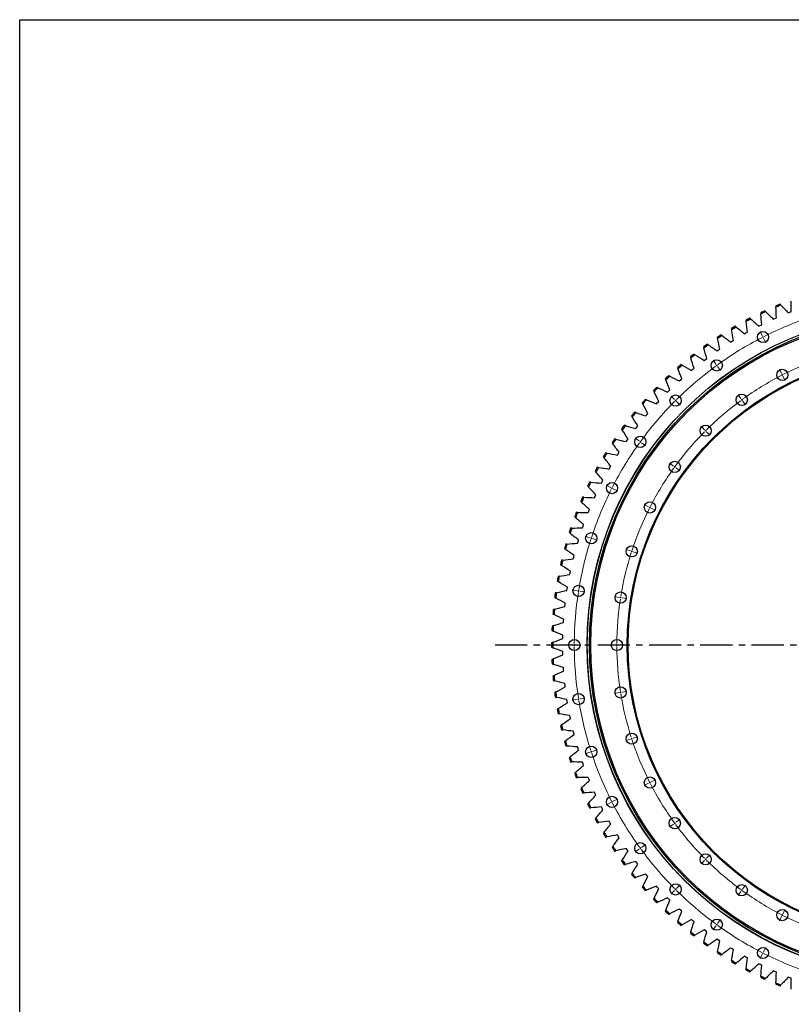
# Model space of a CAD drawing. Header units: millimetres. Extents: x 347 to 13098, y 43378 to 53497.
# Tile 4 of 15: x 347 to 3021, y 50086 to 53497. Entities that reach past the tile are written whole.
import ezdxf

# ---------------------------------------------------------------- set-up
doc = ezdxf.new("R2010")
doc.units = ezdxf.units.MM
doc.header["$LTSCALE"] = 50
doc.linetypes.add('CENTER', pattern=[10.16, 6.35, -1.27, 1.27, -1.27])

msp = doc.modelspace()

# ---------------------------------------------------------------- linework, layer by layer
at = {"color": 7, "linetype": 'Continuous', "lineweight": 25}
for p, q in [((2958.6, 52459.1), (2963.9, 52461.5)), ((2963.9, 52461.5), (2969.2, 52463.8)), ((3010.1, 52480.9), (3015.5, 52483.1)), ((3015.5, 52483.1), (3020.9, 52485.1)), ((2908.1, 52435), (2913.3, 52437.7)), ((2913.3, 52437.7), (2918.5, 52440.2)), ((2858.8, 52408.7), (2863.8, 52411.5)), ((2863.8, 52411.5), (2868.9, 52414.3)), ((2810.7, 52380.1), (2815.6, 52383.2)), ((2815.6, 52383.2), (2820.5, 52386.2)), ((2763.9, 52349.4), (2768.7, 52352.7)), ((2768.7, 52352.7), (2773.5, 52355.9)), ((2718.6, 52316.6), (2723.2, 52320.1)), ((2723.2, 52320.1), (2727.8, 52323.6)), ((2674.8, 52281.8), (2679.2, 52285.5)), ((2679.2, 52285.5), (2683.7, 52289.2)), ((2632.6, 52245.1), (2636.9, 52249)), ((2636.9, 52249), (2641.2, 52252.8)), ((2592.1, 52206.5), (2596.2, 52210.6)), ((2596.2, 52210.6), (2600.4, 52214.6)), ((2553.4, 52166.1), (2557.3, 52170.3)), ((2557.3, 52170.3), (2561.3, 52174.6)), ((2516.6, 52124), (2520.3, 52128.4)), ((2520.3, 52128.4), (2524.1, 52132.8)), ((2485.2, 52084.8), (2488.8, 52089.4)), ((2481.7, 52080.2), (2485.2, 52084.8)), ((2448.9, 52035), (2452.1, 52039.7)), ((2452.1, 52039.7), (2455.5, 52044.4)), ((2418.1, 51988.3), (2421.1, 51993.2)), ((2421.1, 51993.2), (2424.3, 51998)), ((2392.2, 51945.3), (2395.2, 51950.2)), ((2389.4, 51940.2), (2392.2, 51945.3)), ((2363, 51890.9), (2365.6, 51896.1)), ((2365.6, 51896.1), (2368.2, 51901.2)), ((2341.1, 51845.8), (2343.6, 51851)), ((2338.8, 51840.5), (2341.1, 51845.8)), ((2316.9, 51789), (2319, 51794.4)), ((2319, 51794.4), (2321.2, 51799.7)), ((2299.2, 51742.1), (2301.2, 51747.5)), ((2297.3, 51736.6), (2299.2, 51742.1)), ((2280.2, 51683.3), (2281.8, 51688.9)), ((2281.8, 51688.9), (2283.5, 51694.4)), ((2265.4, 51629.4), (2266.8, 51635)), ((2266.8, 51635), (2268.3, 51640.6)), ((2253.1, 51574.8), (2254.3, 51580.5)), ((2254.3, 51580.5), (2255.5, 51586.1)), ((2243.3, 51519.7), (2244.2, 51525.4)), ((2244.2, 51525.4), (2245.2, 51531.1)), ((2236.6, 51470), (2237.3, 51475.8)), ((2236, 51464.3), (2236.6, 51470)), ((2231.2, 51408.5), (2231.6, 51414.3)), ((2231.6, 51414.3), (2232, 51420.1)), ((2229, 51352.6), (2229.1, 51358.4)), ((2229.1, 51358.4), (2229.2, 51364.2)), ((2229.1, 51302.5), (2229, 51308.3)), ((2229.2, 51296.7), (2229.1, 51302.5)), ((2231.6, 51246.6), (2231.2, 51252.4)), ((2232, 51240.8), (2231.6, 51246.6)), ((2236.6, 51190.9), (2236, 51196.6)), ((2237.3, 51185.1), (2236.6, 51190.9)), ((2244.2, 51135.4), (2243.3, 51141.2)), ((2245.2, 51129.7), (2244.2, 51135.4)), ((2254.3, 51080.4), (2253.1, 51086.1)), ((2255.5, 51074.8), (2254.3, 51080.4)), ((2266.8, 51025.9), (2265.4, 51031.5)), ((2268.3, 51020.3), (2266.8, 51025.9)), ((2281.8, 50972), (2280.2, 50977.5)), ((2283.5, 50966.5), (2281.8, 50972)), ((2299.2, 50918.8), (2297.3, 50924.3)), ((2301.2, 50913.4), (2299.2, 50918.8)), ((2319, 50866.5), (2316.9, 50871.9)), ((2321.2, 50861.2), (2319, 50866.5)), ((2341.1, 50815.1), (2338.8, 50820.4)), ((2343.6, 50809.9), (2341.1, 50815.1)), ((2365.6, 50764.8), (2363, 50770)), ((2368.2, 50759.7), (2365.6, 50764.8)), ((2392.2, 50715.6), (2389.4, 50720.7)), ((2395.2, 50710.6), (2392.2, 50715.6)), ((2421.1, 50667.7), (2418.1, 50672.6)), ((2424.3, 50662.9), (2421.1, 50667.7)), ((2452.1, 50621.2), (2448.9, 50625.9)), ((2455.5, 50616.5), (2452.1, 50621.2)), ((2485.2, 50576.1), (2481.7, 50580.7)), ((2488.8, 50571.5), (2485.2, 50576.1)), ((2520.3, 50532.5), (2516.6, 50536.9)), ((2524.1, 50528.1), (2520.3, 50532.5)), ((2557.3, 50490.6), (2553.4, 50494.8)), ((2561.3, 50486.3), (2557.3, 50490.6)), ((2596.2, 50450.3), (2592.1, 50454.4)), ((2600.4, 50446.3), (2596.2, 50450.3)), ((2636.9, 50411.9), (2632.6, 50415.8)), ((2641.2, 50408.1), (2636.9, 50411.9)), ((2679.2, 50375.4), (2674.8, 50379.1)), ((2683.7, 50371.7), (2679.2, 50375.4)), ((2723.2, 50340.8), (2718.6, 50344.3)), ((2727.8, 50337.3), (2723.2, 50340.8)), ((2768.7, 50308.2), (2763.9, 50311.5)), ((2773.5, 50305), (2768.7, 50308.2)), ((2815.6, 50277.7), (2810.7, 50280.8)), ((2820.5, 50274.7), (2815.6, 50277.7)), ((2863.8, 50249.4), (2858.8, 50252.2)), ((2868.9, 50246.6), (2863.8, 50249.4)), ((2913.3, 50223.2), (2908.1, 50225.9)), ((2918.5, 50220.7), (2913.3, 50223.2)), ((2963.9, 50199.4), (2958.6, 50201.8)), ((2969.2, 50197.1), (2963.9, 50199.4)), ((3015.5, 50177.8), (3010.1, 50180)), ((3020.9, 50175.8), (3015.5, 50177.8))]:
    msp.add_line(p, q, dxfattribs=at)
at = {"color": 0, "linetype": 'Continuous', "lineweight": 18}
for p, q in [((2920.5, 52401.9), (2912.8, 52417)), ((2922.8, 52397.4), (2921.7, 52399.7)), ((2922.8, 52397.4), (2923.9, 52395.2)), ((2925.1, 52393), (2932.8, 52377.8)), ((2759.6, 52303.3), (2749.6, 52317)), ((2762.6, 52299.2), (2761.1, 52301.3)), ((2762.6, 52299.2), (2764, 52297.2)), ((2765.5, 52295.2), (2775.5, 52281.4)), ((2987.5, 52270.5), (2979.8, 52285.6)), ((2989.8, 52266), (2988.6, 52268.2)), ((2989.8, 52266), (2990.9, 52263.8)), ((2992, 52261.5), (2999.7, 52246.4)), ((2616.1, 52180.7), (2604.1, 52192.8)), ((2846.3, 52184), (2836.3, 52197.7)), ((2619.7, 52177.2), (2617.9, 52179)), ((2619.7, 52177.2), (2621.4, 52175.4)), ((2623.2, 52173.7), (2635.2, 52161.7)), ((2849.3, 52179.9), (2847.8, 52181.9)), ((2849.3, 52179.9), (2850.7, 52177.9)), ((2852.2, 52175.9), (2862.2, 52162.1)), ((2720.4, 52076.4), (2708.4, 52088.5)), ((2724, 52072.9), (2722.2, 52074.7)), ((2724, 52072.9), (2725.7, 52071.1)), ((2727.5, 52069.4), (2739.5, 52057.4)), ((2493.6, 52037.3), (2479.8, 52047.3)), ((2497.6, 52034.3), (2495.6, 52035.8)), ((2497.6, 52034.3), (2499.7, 52032.8)), ((2501.7, 52031.4), (2515.4, 52021.4)), ((2612.9, 51950.6), (2599.2, 51960.6)), ((2617, 51947.6), (2615, 51949.1)), ((2617, 51947.6), (2619, 51946.2)), ((2621, 51944.7), (2634.8, 51934.7)), ((2395, 51876.4), (2379.9, 51884.1)), ((2399.5, 51874.1), (2397.2, 51875.2)), ((2399.5, 51874.1), (2401.7, 51873)), ((2403.9, 51871.8), (2419.1, 51864.1)), ((2526.4, 51809.4), (2511.3, 51817.1)), ((2530.9, 51807.1), (2528.7, 51808.3)), ((2530.9, 51807.1), (2533.1, 51806)), ((2535.3, 51804.9), (2550.5, 51797.1)), ((2322.8, 51702), (2306.6, 51707.3)), ((2327.6, 51700.5), (2325.2, 51701.3)), ((2327.6, 51700.5), (2329.9, 51699.7)), ((2332.3, 51698.9), (2348.5, 51693.7)), ((2463.1, 51656.5), (2446.9, 51661.7)), ((2467.8, 51654.9), (2465.5, 51655.7)), ((2467.8, 51654.9), (2470.2, 51654.1)), ((2472.6, 51653.4), (2488.8, 51648.1)), ((2278.7, 51518.6), (2262, 51521.2)), ((2283.7, 51517.8), (2281.2, 51518.2)), ((2283.7, 51517.8), (2286.2, 51517.4)), ((2288.6, 51517), (2305.4, 51514.3)), ((2424.4, 51495.5), (2407.6, 51498.1)), ((2429.4, 51494.7), (2426.9, 51495.1)), ((2429.4, 51494.7), (2431.8, 51494.3)), ((2434.3, 51493.9), (2451.1, 51491.3)), ((2263.9, 51330.4), (2246.9, 51330.4)), ((2268.9, 51330.4), (2266.4, 51330.4)), ((2268.9, 51330.4), (2271.4, 51330.4)), ((2273.9, 51330.4), (2290.9, 51330.4)), ((2411.4, 51330.4), (2394.4, 51330.4)), ((2416.4, 51330.4), (2413.9, 51330.4)), ((2416.4, 51330.4), (2418.9, 51330.4)), ((2421.4, 51330.4), (2438.4, 51330.4)), ((2424.4, 51165.4), (2407.6, 51162.7)), ((2429.4, 51166.2), (2426.9, 51165.8)), ((2429.4, 51166.2), (2431.8, 51166.6)), ((2434.3, 51167), (2451.1, 51169.6)), ((2278.7, 51142.3), (2262, 51139.7)), ((2283.7, 51143.1), (2281.2, 51142.7)), ((2283.7, 51143.1), (2286.2, 51143.5)), ((2288.6, 51143.9), (2305.4, 51146.6)), ((2463.1, 51004.4), (2446.9, 50999.2)), ((2467.8, 51006), (2465.5, 51005.2)), ((2467.8, 51006), (2470.2, 51006.8)), ((2472.6, 51007.5), (2488.8, 51012.8)), ((2327.6, 50960.4), (2325.2, 50959.6)), ((2327.6, 50960.4), (2329.9, 50961.2)), ((2332.3, 50961.9), (2348.5, 50967.2)), ((2322.8, 50958.9), (2306.6, 50953.6)), ((2535.3, 50856), (2550.5, 50863.7)), ((2526.4, 50851.5), (2511.3, 50843.8)), ((2530.9, 50853.8), (2528.7, 50852.6)), ((2530.9, 50853.8), (2533.1, 50854.9)), ((2403.9, 50789.1), (2419.1, 50796.8)), ((2395, 50784.5), (2379.9, 50776.8)), ((2399.5, 50786.8), (2397.2, 50785.7)), ((2399.5, 50786.8), (2401.7, 50787.9)), ((2621, 50716.2), (2634.8, 50726.2)), ((2612.9, 50710.3), (2599.2, 50700.3)), ((2617, 50713.3), (2615, 50711.8)), ((2617, 50713.3), (2619, 50714.7)), ((2493.6, 50623.6), (2479.8, 50613.6)), ((2497.6, 50626.6), (2495.6, 50625.1)), ((2497.6, 50626.6), (2499.7, 50628)), ((2501.7, 50629.5), (2515.4, 50639.5)), ((2724, 50588), (2722.2, 50586.2)), ((2724, 50588), (2725.7, 50589.8)), ((2727.5, 50591.5), (2739.5, 50603.5)), ((2720.4, 50584.4), (2708.4, 50572.4)), ((2619.7, 50483.7), (2617.9, 50481.9)), ((2619.7, 50483.7), (2621.4, 50485.5)), ((2623.2, 50487.2), (2635.2, 50499.2)), ((2849.3, 50481), (2850.7, 50483)), ((2852.2, 50485), (2862.2, 50498.8)), ((2616.1, 50480.2), (2604.1, 50468.1)), ((2846.3, 50476.9), (2836.3, 50463.2)), ((2849.3, 50481), (2847.8, 50479)), ((2992, 50399.3), (2999.7, 50414.5)), ((2987.5, 50390.4), (2979.8, 50375.3)), ((2989.8, 50394.9), (2988.6, 50392.7)), ((2989.8, 50394.9), (2990.9, 50397.1)), ((2759.6, 50357.6), (2749.6, 50343.9)), ((2762.6, 50361.6), (2761.1, 50359.6)), ((2762.6, 50361.6), (2764, 50363.7)), ((2765.5, 50365.7), (2775.5, 50379.4)), ((2925.1, 50267.9), (2932.8, 50283.1)), ((2920.5, 50259), (2912.8, 50243.9)), ((2922.8, 50263.5), (2921.7, 50261.2)), ((2922.8, 50263.5), (2923.9, 50265.7))]:
    msp.add_line(p, q, dxfattribs=at)
at = {"linetype": 'CENTER', "ltscale": 0.35}
msp.add_line((4950.3, 51330.4), (1982.5, 51330.4), dxfattribs=at)
msp.add_lwpolyline([(346.6, 53496.8), (13098.1, 53496.8), (13098.1, 43378.3), (346.6, 43378.3)], close=True)
at = {"color": 7, "linetype": 'Continuous', "lineweight": 25}
for centre, radius in [((3466.4, 51330.4), 1153), ((3466.4, 51330.4), 1152.7), ((3466.4, 51330.4), 1145), ((3466.4, 51330.4), 1140.5), ((2922.8, 52397.4), 19.5), ((3466.4, 51330.4), 1014), ((3466.4, 51330.4), 1011), ((2762.6, 52299.2), 19.5), ((2989.8, 52266), 19.5), ((2619.7, 52177.2), 19.5), ((2849.3, 52179.9), 19.5), ((2724, 52072.9), 19.5), ((2497.6, 52034.3), 19.5), ((2617, 51947.6), 19.5), ((2399.5, 51874.1), 19.5), ((2530.9, 51807.1), 19.5), ((2327.6, 51700.5), 19.5), ((2467.8, 51654.9), 19.5), ((2283.7, 51517.8), 19.5), ((2429.4, 51494.7), 19.5), ((2268.9, 51330.4), 19.5), ((2416.4, 51330.4), 19.5), ((2429.4, 51166.2), 19.5), ((2283.7, 51143.1), 19.5), ((2467.8, 51006), 19.5), ((2327.6, 50960.4), 19.5), ((2530.9, 50853.8), 19.5), ((2399.5, 50786.8), 19.5), ((2617, 50713.3), 19.5), ((2497.6, 50626.6), 19.5), ((2724, 50588), 19.5), ((2619.7, 50483.7), 19.5), ((2849.3, 50481), 19.5), ((2989.8, 50394.9), 19.5), ((2762.6, 50361.6), 19.5), ((2922.8, 50263.5), 19.5)]:
    msp.add_circle(centre, radius, dxfattribs=at)
for radius, start, end in [(1276.2, 112.3107, 113.013), (1272.2, 112.2396, 113.0841), (1276.2, 117.4906, 118.1929), (1276.2, 114.9007, 115.6029), (1272.2, 114.8295, 115.6741), (1276.2, 120.0805, 120.7828), (1272.2, 120.0094, 120.8539), (1272.2, 117.4195, 118.264), (1276.2, 122.6705, 123.3727), (1272.2, 122.5993, 123.4439), (1276.2, 125.2604, 125.9626), (1272.2, 125.1892, 126.0338), (1276.2, 127.8503, 128.5526), (1272.2, 127.7792, 128.6237), (1276.2, 130.4402, 131.1425), (1272.2, 130.3691, 131.2136), (1276.2, 133.0302, 133.7324), (1272.2, 132.959, 133.8036), (1276.2, 135.6201, 136.3223), (1272.2, 135.549, 136.3935), (1276.2, 138.21, 138.9123), (1272.2, 138.1389, 138.9834), (1276.2, 140.8, 141.5022), (1272.2, 140.7288, 141.5733), (1276.2, 143.3899, 144.0921), (1272.2, 143.3187, 144.1633), (1276.2, 145.9798, 146.6821), (1272.2, 145.9087, 146.7532), (1276.2, 148.5697, 149.272), (1272.2, 148.4986, 149.3431), (1276.2, 151.1597, 151.8619), (1272.2, 151.0885, 151.9331), (1276.2, 153.7496, 154.4518), (1272.2, 153.6784, 154.523), (1276.2, 156.3395, 157.0418), (1272.2, 156.2684, 157.1129), (1276.2, 158.9295, 159.6317), (1272.2, 158.8583, 159.7028), (1276.2, 161.5194, 162.2216), (1272.2, 161.4482, 162.2928), (1276.2, 164.1093, 164.8116), (1272.2, 164.0382, 164.8827), (1276.2, 166.6992, 167.4015), (1272.2, 166.6281, 167.4726), (1276.2, 169.2892, 169.9914), (1272.2, 169.218, 170.0626), (1276.2, 171.8791, 172.5813), (1272.2, 171.8079, 172.6525), (1276.2, 174.469, 175.1713), (1272.2, 174.3979, 175.2424), (1276.2, 177.0589, 177.7612), (1272.2, 176.9878, 177.8323), (1276.2, 179.6489, 180.3511), (1272.2, 179.5777, 180.4223), (1276.2, 182.2388, 182.9411), (1272.2, 182.1677, 183.0122), (1276.2, 184.8287, 185.531), (1272.2, 184.7576, 185.6021), (1276.2, 187.4187, 188.1209), (1272.2, 187.3475, 188.1921), (1276.2, 190.0086, 190.7108), (1272.2, 189.9374, 190.782), (1276.2, 192.5985, 193.3008), (1272.2, 192.5274, 193.3719), (1276.2, 195.1884, 195.8907), (1272.2, 195.1173, 195.9618), (1276.2, 197.7784, 198.4806), (1272.2, 197.7072, 198.5518), (1276.2, 200.3683, 201.0705), (1272.2, 200.2972, 201.1417), (1276.2, 202.9582, 203.6605), (1272.2, 202.8871, 203.7316), (1276.2, 205.5482, 206.2504), (1272.2, 205.477, 206.3216), (1276.2, 208.1381, 208.8403), (1272.2, 208.0669, 208.9115), (1276.2, 210.728, 211.4303), (1272.2, 210.6569, 211.5014), (1276.2, 213.3179, 214.0202), (1272.2, 213.2468, 214.0913), (1272.2, 215.8367, 216.6813), (1276.2, 215.9079, 216.6101), (1276.2, 218.4978, 219.2), (1272.2, 218.4267, 219.2712), (1276.2, 221.0877, 221.79), (1272.2, 221.0166, 221.8611), (1276.2, 223.6777, 224.3799), (1272.2, 223.6065, 224.451), (1276.2, 226.2676, 226.9698), (1272.2, 226.1964, 227.041), (1276.2, 228.8575, 229.5598), (1272.2, 228.7864, 229.6309), (1276.2, 231.4474, 232.1497), (1272.2, 231.3763, 232.2208), (1276.2, 234.0374, 234.7396), (1272.2, 233.9662, 234.8108), (1276.2, 236.6273, 237.3295), (1272.2, 236.5561, 237.4007), (1276.2, 239.2172, 239.9195), (1272.2, 239.1461, 239.9906), (1272.2, 241.736, 242.5805), (1276.2, 241.8071, 242.5094), (1276.2, 244.3971, 245.0993), (1272.2, 244.3259, 245.1705), (1276.2, 246.987, 247.6893), (1272.2, 246.9159, 247.7604)]:
    msp.add_arc((3466.4, 51330.4), radius, start, end, dxfattribs=at)
at = {"color": 0, "linetype": 'Continuous', "lineweight": 18}
for radius, start, end in [(1197.5, 108.2392, 116.7608), (1197.5, 117.2392, 125.7608), (1197.5, 117, 117.1196), (1197.5, 116.8804, 117), (1050, 108.2728, 116.7272), (1197.5, 126.2392, 134.7608), (1197.5, 126, 126.1196), (1197.5, 125.8804, 126), (1050, 117.2728, 125.7272), (1050, 117, 117.1364), (1050, 116.8636, 117), (1197.5, 135.2392, 143.7608), (1197.5, 135, 135.1196), (1197.5, 134.8804, 135), (1050, 126.2728, 134.7272), (1050, 126, 126.1364), (1050, 125.8636, 126), (1050, 135.2728, 143.7272), (1050, 135, 135.1364), (1050, 134.8636, 135), (1197.5, 144.2392, 152.7608), (1197.5, 144, 144.1196), (1197.5, 143.8804, 144), (1050, 143.8636, 144), (1050, 144.2728, 152.7272), (1050, 144, 144.1364), (1197.5, 153.2392, 161.7608), (1197.5, 153, 153.1196), (1197.5, 152.8804, 153), (1050, 153.2728, 161.7272), (1050, 153, 153.1364), (1050, 152.8636, 153), (1197.5, 162.2392, 170.7608), (1197.5, 162, 162.1196), (1197.5, 161.8804, 162), (1050, 162.2728, 170.7272), (1050, 162, 162.1364), (1050, 161.8636, 162), (1197.5, 171.2392, 179.7608), (1197.5, 171, 171.1196), (1197.5, 170.8804, 171), (1050, 171.2728, 179.7272), (1050, 171, 171.1364), (1050, 170.8636, 171), (1197.5, 179.8804, 180), (1197.5, 180, 180.1196), (1197.5, 180.2392, 188.7608), (1050, 179.8636, 180), (1050, 180, 180.1364), (1050, 180.2728, 188.7272), (1050, 188.8636, 189), (1050, 189, 189.1364), (1197.5, 188.8804, 189), (1197.5, 189, 189.1196), (1197.5, 189.2392, 197.7608), (1050, 189.2728, 197.7272), (1050, 197.8636, 198), (1050, 198, 198.1364), (1050, 198.2728, 206.7272), (1197.5, 197.8804, 198), (1197.5, 198, 198.1196), (1197.5, 198.2392, 206.7608), (1050, 206.8636, 207), (1050, 207, 207.1364), (1050, 207.2728, 215.7272), (1197.5, 206.8804, 207), (1197.5, 207, 207.1196), (1197.5, 207.2392, 215.7608), (1050, 215.8636, 216), (1050, 216, 216.1364), (1050, 216.2728, 224.7272), (1197.5, 215.8804, 216), (1197.5, 216, 216.1196), (1197.5, 216.2392, 224.7608), (1050, 224.8636, 225), (1050, 225, 225.1364), (1050, 225.2728, 233.7272), (1197.5, 224.8804, 225), (1197.5, 225, 225.1196), (1197.5, 225.2392, 233.7608), (1050, 233.8636, 234), (1050, 234, 234.1364), (1050, 234.2728, 242.7272), (1050, 242.8636, 243), (1050, 243, 243.1364), (1050, 243.2728, 251.7272), (1197.5, 233.8804, 234), (1197.5, 234, 234.1196), (1197.5, 234.2392, 242.7608), (1197.5, 242.8804, 243), (1197.5, 243, 243.1196), (1197.5, 243.2392, 251.7608)]:
    msp.add_arc((3466.4, 51330.4), radius, start, end, dxfattribs=at)
at = {"color": 7, "linetype": 'Continuous', "lineweight": 25}
for points in [[(2967.5, 52505.1), (2967.6, 52503.6), (2967.6, 52502.2), (2967.6, 52500.8)], [(2969.2, 52463.8), (2968.5, 52476.1), (2968, 52488.5), (2967.6, 52500.8)], [(2984.9, 52508), (2983.9, 52509), (2983, 52510.1), (2982, 52511.1)], [(2984.9, 52508), (2993.5, 52499.1), (3001.9, 52490.1), (3010.1, 52480.9)], [(3020.9, 52485.1), (3020.8, 52497.5), (3020.8, 52509.8), (3021, 52522.1)], [(2880.6, 52459.7), (2879.5, 52460.7), (2878.4, 52461.6), (2877.3, 52462.5)], [(2915, 52481.3), (2915.1, 52479.9), (2915.2, 52478.5), (2915.3, 52477)], [(2918.5, 52440.2), (2917.2, 52452.5), (2916.2, 52464.7), (2915.3, 52477)], [(2932.2, 52485), (2931.2, 52486), (2930.1, 52487), (2929.1, 52488)], [(2932.2, 52485), (2941.1, 52476.5), (2949.9, 52467.9), (2958.6, 52459.1)], [(2813.3, 52426.8), (2813.5, 52425.4), (2813.8, 52424), (2814, 52422.6)], [(2830.2, 52432.1), (2829, 52433), (2827.9, 52433.9), (2826.8, 52434.8)], [(2830.2, 52432.1), (2839.8, 52424.4), (2849.4, 52416.6), (2858.8, 52408.7)], [(2863.5, 52455.2), (2863.7, 52453.8), (2863.8, 52452.4), (2864, 52451)], [(2868.9, 52414.3), (2867.1, 52426.5), (2865.5, 52438.7), (2864, 52451)], [(2880.6, 52459.7), (2889.9, 52451.6), (2899.1, 52443.4), (2908.1, 52435)], [(2764.4, 52396.2), (2764.7, 52394.8), (2765, 52393.4), (2765.3, 52392)], [(2781, 52402.2), (2779.9, 52403.1), (2778.7, 52403.9), (2777.5, 52404.7)], [(2781, 52402.2), (2791, 52395), (2800.9, 52387.6), (2810.7, 52380.1)], [(2820.5, 52386.2), (2818.2, 52398.3), (2816, 52410.4), (2814, 52422.6)], [(2717, 52363.4), (2717.3, 52362), (2717.7, 52360.6), (2718.1, 52359.2)], [(2727.8, 52323.6), (2724.4, 52335.4), (2721.1, 52347.3), (2718.1, 52359.2)], [(2733.3, 52370.2), (2732.1, 52370.9), (2730.9, 52371.7), (2729.7, 52372.5)], [(2733.3, 52370.2), (2743.6, 52363.4), (2753.8, 52356.5), (2763.9, 52349.4)], [(2773.5, 52355.9), (2770.6, 52367.9), (2767.9, 52379.9), (2765.3, 52392)], [(2671.1, 52328.5), (2671.5, 52327.1), (2671.9, 52325.7), (2672.3, 52324.4)], [(2687.1, 52336), (2685.8, 52336.7), (2684.6, 52337.4), (2683.4, 52338.2)], [(2687.1, 52336), (2697.7, 52329.7), (2708.2, 52323.2), (2718.6, 52316.6)], [(2626.8, 52291.5), (2627.3, 52290.2), (2627.7, 52288.8), (2628.2, 52287.5)], [(2642.4, 52299.7), (2641.2, 52300.4), (2639.9, 52301.1), (2638.6, 52301.7)], [(2642.4, 52299.7), (2653.3, 52293.9), (2664.1, 52287.9), (2674.8, 52281.8)], [(2683.7, 52289.2), (2679.8, 52300.8), (2676, 52312.6), (2672.3, 52324.4)], [(2599.5, 52261.5), (2598.2, 52262.1), (2596.9, 52262.7), (2595.6, 52263.3)], [(2599.5, 52261.5), (2610.6, 52256.2), (2621.6, 52250.7), (2632.6, 52245.1)], [(2641.2, 52252.8), (2636.7, 52264.3), (2632.4, 52275.9), (2628.2, 52287.5)], [(2558.3, 52221.4), (2557, 52221.9), (2555.6, 52222.5), (2554.3, 52223)], [(2584.2, 52252.6), (2584.8, 52251.3), (2585.3, 52249.9), (2585.8, 52248.6)], [(2600.4, 52214.6), (2595.4, 52225.9), (2590.5, 52237.2), (2585.8, 52248.6)], [(2543.4, 52211.8), (2544, 52210.5), (2544.6, 52209.2), (2545.3, 52207.9)], [(2561.3, 52174.6), (2555.8, 52185.6), (2550.4, 52196.7), (2545.3, 52207.9)], [(2558.3, 52221.4), (2569.6, 52216.6), (2580.9, 52211.6), (2592.1, 52206.5)], [(2504.6, 52169.2), (2505.2, 52167.9), (2505.9, 52166.6), (2506.5, 52165.4)], [(2524.1, 52132.8), (2518.1, 52143.6), (2512.2, 52154.4), (2506.5, 52165.4)], [(2519, 52179.4), (2517.6, 52179.9), (2516.3, 52180.4), (2514.9, 52180.9)], [(2519, 52179.4), (2530.5, 52175.1), (2542, 52170.7), (2553.4, 52166.1)], [(2467.6, 52124.9), (2468.4, 52123.6), (2469.1, 52122.4), (2469.8, 52121.1)], [(2488.8, 52089.4), (2482.3, 52099.9), (2476, 52110.5), (2469.8, 52121.1)], [(2481.6, 52135.7), (2480.2, 52136.2), (2478.8, 52136.6), (2477.5, 52137)], [(2481.6, 52135.7), (2493.3, 52132), (2505, 52128), (2516.6, 52124)], [(2446.2, 52090.4), (2444.8, 52090.8), (2443.4, 52091.2), (2442, 52091.5)], [(2446.2, 52090.4), (2458.1, 52087.2), (2469.9, 52083.8), (2481.7, 52080.2)], [(2432.8, 52078.9), (2433.5, 52077.7), (2434.3, 52076.5), (2435.1, 52075.3)], [(2455.5, 52044.4), (2448.5, 52054.6), (2441.7, 52064.9), (2435.1, 52075.3)], [(2400, 52031.4), (2400.8, 52030.3), (2401.7, 52029.1), (2402.5, 52027.9)], [(2424.3, 51998), (2416.9, 52007.9), (2409.6, 52017.9), (2402.5, 52027.9)], [(2412.9, 52043.5), (2411.5, 52043.8), (2410.1, 52044.2), (2408.7, 52044.5)], [(2412.9, 52043.5), (2424.9, 52040.8), (2436.9, 52038), (2448.9, 52035)], [(2381.7, 51995.2), (2380.3, 51995.4), (2378.9, 51995.7), (2377.5, 51995.9)], [(2381.7, 51995.2), (2393.9, 51993.1), (2406, 51990.7), (2418.1, 51988.3)], [(2369.4, 51982.5), (2370.3, 51981.4), (2371.2, 51980.3), (2372, 51979.1)], [(2395.2, 51950.2), (2387.3, 51959.8), (2379.6, 51969.4), (2372, 51979.1)], [(2341.1, 51932.3), (2342, 51931.2), (2342.9, 51930.1), (2343.9, 51929)], [(2368.2, 51901.2), (2360, 51910.4), (2351.9, 51919.6), (2343.9, 51929)], [(2352.8, 51945.5), (2351.4, 51945.7), (2350, 51945.9), (2348.5, 51946)], [(2352.8, 51945.5), (2365, 51943.9), (2377.2, 51942.2), (2389.4, 51940.2)], [(2326.1, 51894.6), (2324.7, 51894.7), (2323.3, 51894.8), (2321.9, 51894.9)], [(2326.1, 51894.6), (2338.4, 51893.5), (2350.7, 51892.3), (2363, 51890.9)], [(2315, 51880.8), (2316, 51879.8), (2317, 51878.7), (2318, 51877.7)], [(2343.6, 51851), (2334.9, 51859.8), (2326.4, 51868.7), (2318, 51877.7)], [(2291.3, 51828.2), (2292.4, 51827.2), (2293.4, 51826.2), (2294.4, 51825.2)], [(2321.2, 51799.7), (2312.1, 51808.1), (2303.2, 51816.6), (2294.4, 51825.2)], [(2301.8, 51842.4), (2300.4, 51842.5), (2299, 51842.6), (2297.5, 51842.6)], [(2301.8, 51842.4), (2314.1, 51842), (2326.5, 51841.3), (2338.8, 51840.5)], [(2279.9, 51789.3), (2278.4, 51789.3), (2277, 51789.3), (2275.6, 51789.3)], [(2279.9, 51789.3), (2292.2, 51789.4), (2304.5, 51789.3), (2316.9, 51789)], [(2270, 51774.6), (2271.1, 51773.7), (2272.2, 51772.7), (2273.2, 51771.8)], [(2301.2, 51747.5), (2291.7, 51755.4), (2282.4, 51763.5), (2273.2, 51771.8)], [(2251.2, 51720.1), (2252.3, 51719.2), (2253.4, 51718.3), (2254.5, 51717.4)], [(2283.5, 51694.4), (2273.7, 51701.9), (2264.1, 51709.6), (2254.5, 51717.4)], [(2260.3, 51735.2), (2258.9, 51735.1), (2257.5, 51735.1), (2256.1, 51735)], [(2260.3, 51735.2), (2272.7, 51735.9), (2285, 51736.3), (2297.3, 51736.6)], [(2243.3, 51680.3), (2241.9, 51680.2), (2240.4, 51680), (2239, 51679.9)], [(2243.3, 51680.3), (2255.6, 51681.5), (2267.9, 51682.5), (2280.2, 51683.3)], [(2234.8, 51664.8), (2236, 51663.9), (2237.1, 51663.1), (2238.3, 51662.2)], [(2268.3, 51640.6), (2258.2, 51647.7), (2248.2, 51654.9), (2238.3, 51662.2)], [(2221, 51608.8), (2222.2, 51608), (2223.3, 51607.2), (2224.5, 51606.4)], [(2228.7, 51624.7), (2227.3, 51624.5), (2225.9, 51624.3), (2224.5, 51624.1)], [(2228.7, 51624.7), (2240.9, 51626.4), (2253.2, 51628), (2265.4, 51629.4)], [(2216.7, 51568.4), (2228.8, 51570.7), (2241, 51572.9), (2253.1, 51574.8)], [(2255.5, 51586.1), (2245.1, 51592.7), (2234.7, 51599.5), (2224.5, 51606.4)], [(2209.7, 51552.2), (2210.9, 51551.5), (2212.1, 51550.7), (2213.3, 51550)], [(2216.7, 51568.4), (2215.3, 51568.2), (2213.9, 51567.9), (2212.5, 51567.6)], [(2245.2, 51531.1), (2234.5, 51537.3), (2223.9, 51543.6), (2213.3, 51550)], [(2207.2, 51511.7), (2205.8, 51511.4), (2204.4, 51511.1), (2203, 51510.7)], [(2207.2, 51511.7), (2219.2, 51514.6), (2231.3, 51517.2), (2243.3, 51519.7)], [(2200.9, 51495.2), (2202.2, 51494.5), (2203.4, 51493.8), (2204.7, 51493.1)], [(2237.3, 51475.8), (2226.4, 51481.4), (2215.5, 51487.2), (2204.7, 51493.1)], [(2194.8, 51437.9), (2196.1, 51437.2), (2197.3, 51436.6), (2198.6, 51436)], [(2200.3, 51454.6), (2198.9, 51454.2), (2197.6, 51453.8), (2196.2, 51453.5)], [(2200.3, 51454.6), (2212.2, 51458), (2224.1, 51461.2), (2236, 51464.3)], [(2196, 51397.3), (2207.7, 51401.2), (2219.4, 51405), (2231.2, 51408.5)], [(2232, 51420.1), (2220.8, 51425.2), (2209.7, 51430.5), (2198.6, 51436)], [(2191.2, 51380.3), (2192.5, 51379.7), (2193.8, 51379.1), (2195.2, 51378.6)], [(2196, 51397.3), (2194.6, 51396.8), (2193.3, 51396.4), (2191.9, 51395.9)], [(2229.2, 51364.2), (2217.8, 51368.8), (2206.4, 51373.6), (2195.2, 51378.6)], [(2194.3, 51339.8), (2192.9, 51339.3), (2191.6, 51338.8), (2190.3, 51338.3)], [(2194.3, 51339.8), (2205.8, 51344.3), (2217.4, 51348.5), (2229, 51352.6)], [(2190.3, 51322.6), (2191.6, 51322.1), (2192.9, 51321.6), (2194.3, 51321.1)], [(2229, 51308.3), (2217.4, 51312.4), (2205.8, 51316.6), (2194.3, 51321.1)], [(2195.2, 51282.3), (2193.8, 51281.8), (2192.5, 51281.2), (2191.2, 51280.6)], [(2195.2, 51282.3), (2206.4, 51287.3), (2217.8, 51292.1), (2229.2, 51296.7)], [(2191.9, 51265), (2193.3, 51264.5), (2194.6, 51264), (2196, 51263.6)], [(2231.2, 51252.4), (2219.4, 51255.9), (2207.7, 51259.7), (2196, 51263.6)], [(2198.6, 51224.9), (2209.7, 51230.4), (2220.8, 51235.7), (2232, 51240.8)], [(2198.6, 51224.9), (2197.3, 51224.3), (2196.1, 51223.7), (2194.8, 51223)], [(2196.2, 51207.4), (2197.6, 51207), (2198.9, 51206.6), (2200.3, 51206.3)], [(2236, 51196.6), (2224.1, 51199.7), (2212.2, 51202.9), (2200.3, 51206.3)], [(2204.7, 51167.7), (2203.4, 51167.1), (2202.2, 51166.4), (2200.9, 51165.7)], [(2204.7, 51167.7), (2215.5, 51173.7), (2226.4, 51179.5), (2237.3, 51185.1)], [(2203, 51150.2), (2204.4, 51149.8), (2205.8, 51149.5), (2207.2, 51149.2)], [(2243.3, 51141.2), (2231.3, 51143.7), (2219.2, 51146.3), (2207.2, 51149.2)], [(2213.3, 51110.9), (2212.1, 51110.2), (2210.9, 51109.4), (2209.7, 51108.6)], [(2213.3, 51110.9), (2223.9, 51117.3), (2234.5, 51123.6), (2245.2, 51129.7)], [(2212.5, 51093.3), (2213.9, 51093), (2215.3, 51092.7), (2216.7, 51092.5)], [(2253.1, 51086.1), (2241, 51088), (2228.8, 51090.2), (2216.7, 51092.5)], [(2224.5, 51054.5), (2234.7, 51061.4), (2245.1, 51068.2), (2255.5, 51074.8)], [(2224.5, 51054.5), (2223.3, 51053.7), (2222.2, 51052.9), (2221, 51052.1)], [(2224.5, 51036.8), (2225.9, 51036.6), (2227.3, 51036.4), (2228.7, 51036.2)], [(2265.4, 51031.5), (2253.2, 51032.9), (2240.9, 51034.5), (2228.7, 51036.2)], [(2238.3, 50998.7), (2237.1, 50997.8), (2236, 50996.9), (2234.8, 50996.1)], [(2238.3, 50998.7), (2248.2, 51006), (2258.2, 51013.2), (2268.3, 51020.3)], [(2239, 50981), (2240.4, 50980.9), (2241.9, 50980.7), (2243.3, 50980.6)], [(2280.2, 50977.5), (2267.9, 50978.4), (2255.6, 50979.4), (2243.3, 50980.6)], [(2254.5, 50943.5), (2264.1, 50951.3), (2273.7, 50959), (2283.5, 50966.5)], [(2254.5, 50943.5), (2253.4, 50942.6), (2252.3, 50941.7), (2251.2, 50940.8)], [(2256.1, 50925.9), (2257.5, 50925.8), (2258.9, 50925.8), (2260.3, 50925.7)], [(2297.3, 50924.3), (2285, 50924.6), (2272.7, 50925), (2260.3, 50925.7)], [(2273.2, 50889.1), (2282.4, 50897.4), (2291.7, 50905.4), (2301.2, 50913.4)], [(2273.2, 50889.1), (2272.2, 50888.2), (2271.1, 50887.2), (2270, 50886.3)], [(2275.6, 50871.6), (2277, 50871.6), (2278.4, 50871.6), (2279.9, 50871.6)], [(2316.9, 50871.9), (2304.5, 50871.6), (2292.2, 50871.5), (2279.9, 50871.6)], [(2294.4, 50835.7), (2303.2, 50844.3), (2312.1, 50852.8), (2321.2, 50861.2)], [(2294.4, 50835.7), (2293.4, 50834.7), (2292.4, 50833.7), (2291.3, 50832.7)], [(2297.5, 50818.3), (2299, 50818.3), (2300.4, 50818.4), (2301.8, 50818.4)], [(2338.8, 50820.4), (2326.5, 50819.6), (2314.1, 50818.9), (2301.8, 50818.4)], [(2318, 50783.2), (2326.4, 50792.2), (2334.9, 50801.1), (2343.6, 50809.9)], [(2318, 50783.2), (2317, 50782.2), (2316, 50781.1), (2315, 50780.1)], [(2321.9, 50766), (2323.3, 50766.1), (2324.7, 50766.2), (2326.1, 50766.3)], [(2363, 50770), (2350.7, 50768.6), (2338.4, 50767.4), (2326.1, 50766.3)], [(2343.9, 50731.9), (2351.9, 50741.3), (2360, 50750.5), (2368.2, 50759.7)], [(2343.9, 50731.9), (2342.9, 50730.8), (2342, 50729.7), (2341.1, 50728.6)], [(2348.5, 50714.8), (2350, 50715), (2351.4, 50715.2), (2352.8, 50715.4)], [(2389.4, 50720.7), (2377.2, 50718.7), (2365, 50717), (2352.8, 50715.4)], [(2372, 50681.8), (2379.6, 50691.5), (2387.3, 50701.1), (2395.2, 50710.6)], [(2372, 50681.8), (2371.2, 50680.6), (2370.3, 50679.5), (2369.4, 50678.4)], [(2377.5, 50665), (2378.9, 50665.2), (2380.3, 50665.4), (2381.7, 50665.7)], [(2418.1, 50672.6), (2406, 50670.1), (2393.9, 50667.8), (2381.7, 50665.7)], [(2402.5, 50633), (2409.6, 50643), (2416.9, 50653), (2424.3, 50662.9)], [(2402.5, 50633), (2401.7, 50631.8), (2400.8, 50630.6), (2400, 50629.4)], [(2448.9, 50625.9), (2436.9, 50622.9), (2424.9, 50620), (2412.9, 50617.4)], [(2408.7, 50616.4), (2410.1, 50616.7), (2411.5, 50617), (2412.9, 50617.4)], [(2435.1, 50585.6), (2434.3, 50584.4), (2433.5, 50583.2), (2432.8, 50582)], [(2435.1, 50585.6), (2441.7, 50596), (2448.5, 50606.3), (2455.5, 50616.5)], [(2442, 50569.4), (2443.4, 50569.7), (2444.8, 50570.1), (2446.2, 50570.5)], [(2481.7, 50580.7), (2469.9, 50577.1), (2458.1, 50573.7), (2446.2, 50570.5)], [(2469.8, 50539.8), (2476, 50550.4), (2482.3, 50561), (2488.8, 50571.5)], [(2469.8, 50539.8), (2469.1, 50538.5), (2468.4, 50537.3), (2467.6, 50536)], [(2477.5, 50523.8), (2478.8, 50524.3), (2480.2, 50524.7), (2481.6, 50525.2)], [(2516.6, 50536.9), (2505, 50532.8), (2493.3, 50528.9), (2481.6, 50525.2)], [(2506.5, 50495.5), (2512.2, 50506.5), (2518.1, 50517.3), (2524.1, 50528.1)], [(2506.5, 50495.5), (2505.9, 50494.3), (2505.2, 50493), (2504.6, 50491.7)], [(2553.4, 50494.8), (2542, 50490.2), (2530.5, 50485.8), (2519, 50481.5)], [(2545.3, 50453), (2550.4, 50464.2), (2555.8, 50475.3), (2561.3, 50486.3)], [(2514.9, 50480), (2516.3, 50480.5), (2517.6, 50481), (2519, 50481.5)], [(2545.3, 50453), (2544.6, 50451.7), (2544, 50450.4), (2543.4, 50449.1)], [(2592.1, 50454.4), (2580.9, 50449.3), (2569.6, 50444.3), (2558.3, 50439.5)], [(2554.3, 50437.9), (2555.6, 50438.4), (2557, 50439), (2558.3, 50439.5)], [(2585.8, 50412.3), (2590.5, 50423.7), (2595.4, 50435), (2600.4, 50446.3)], [(2632.6, 50415.8), (2621.6, 50410.2), (2610.6, 50404.7), (2599.5, 50399.4)], [(2585.8, 50412.3), (2585.3, 50411), (2584.8, 50409.6), (2584.2, 50408.3)], [(2595.6, 50397.6), (2596.9, 50398.2), (2598.2, 50398.8), (2599.5, 50399.4)], [(2628.2, 50373.4), (2632.4, 50385), (2636.7, 50396.6), (2641.2, 50408.1)], [(2628.2, 50373.4), (2627.7, 50372.1), (2627.3, 50370.7), (2626.8, 50369.4)], [(2638.6, 50359.2), (2639.9, 50359.8), (2641.2, 50360.5), (2642.4, 50361.2)], [(2674.8, 50379.1), (2664.1, 50373), (2653.3, 50367), (2642.4, 50361.2)], [(2672.3, 50336.5), (2676, 50348.3), (2679.8, 50360), (2683.7, 50371.7)], [(2672.3, 50336.5), (2671.9, 50335.2), (2671.5, 50333.8), (2671.1, 50332.4)], [(2683.4, 50322.7), (2684.6, 50323.5), (2685.8, 50324.2), (2687.1, 50324.9)], [(2718.6, 50344.3), (2708.2, 50337.7), (2697.7, 50331.2), (2687.1, 50324.9)], [(2718.1, 50301.7), (2721.1, 50313.6), (2724.4, 50325.5), (2727.8, 50337.3)], [(2718.1, 50301.7), (2717.7, 50300.3), (2717.3, 50298.9), (2717, 50297.5)], [(2729.7, 50288.4), (2730.9, 50289.2), (2732.1, 50290), (2733.3, 50290.7)], [(2763.9, 50311.5), (2753.8, 50304.4), (2743.6, 50297.5), (2733.3, 50290.7)], [(2765.3, 50268.9), (2767.9, 50281), (2770.6, 50293), (2773.5, 50305)], [(2810.7, 50280.8), (2800.9, 50273.3), (2791, 50265.9), (2781, 50258.7)], [(2765.3, 50268.9), (2765, 50267.5), (2764.7, 50266.1), (2764.4, 50264.7)], [(2777.5, 50256.2), (2778.7, 50257), (2779.9, 50257.8), (2781, 50258.7)], [(2814, 50238.3), (2816, 50250.5), (2818.2, 50262.6), (2820.5, 50274.7)], [(2858.8, 50252.2), (2849.4, 50244.3), (2839.8, 50236.5), (2830.2, 50228.8)], [(2864, 50209.9), (2865.5, 50222.2), (2867.1, 50234.4), (2868.9, 50246.6)], [(2814, 50238.3), (2813.8, 50236.9), (2813.5, 50235.5), (2813.3, 50234)], [(2826.8, 50226.1), (2827.9, 50227), (2829, 50227.9), (2830.2, 50228.8)], [(2864, 50209.9), (2863.8, 50208.5), (2863.7, 50207.1), (2863.5, 50205.7)], [(2908.1, 50225.9), (2899.1, 50217.5), (2889.9, 50209.3), (2880.6, 50201.2)], [(2915.3, 50183.8), (2916.2, 50196.1), (2917.2, 50208.4), (2918.5, 50220.7)], [(2877.3, 50198.3), (2878.4, 50199.3), (2879.5, 50200.2), (2880.6, 50201.2)], [(2915.3, 50183.8), (2915.2, 50182.4), (2915.1, 50181), (2915, 50179.6)], [(2929.1, 50172.9), (2930.1, 50173.9), (2931.2, 50174.9), (2932.2, 50175.8)], [(2958.6, 50201.8), (2949.9, 50193), (2941.1, 50184.4), (2932.2, 50175.8)], [(2967.6, 50160.1), (2968, 50172.4), (2968.5, 50184.8), (2969.2, 50197.1)], [(3010.1, 50180), (3001.9, 50170.8), (2993.5, 50161.8), (2984.9, 50152.9)], [(3021, 50138.8), (3020.8, 50151.1), (3020.8, 50163.4), (3020.9, 50175.8)], [(2967.6, 50160.1), (2967.6, 50158.7), (2967.6, 50157.2), (2967.5, 50155.8)], [(2982, 50149.8), (2983, 50150.8), (2983.9, 50151.9), (2984.9, 50152.9)]]:
    msp.add_open_spline(points, degree=3, dxfattribs=at)

doc.saveas('drawing.dxf')
